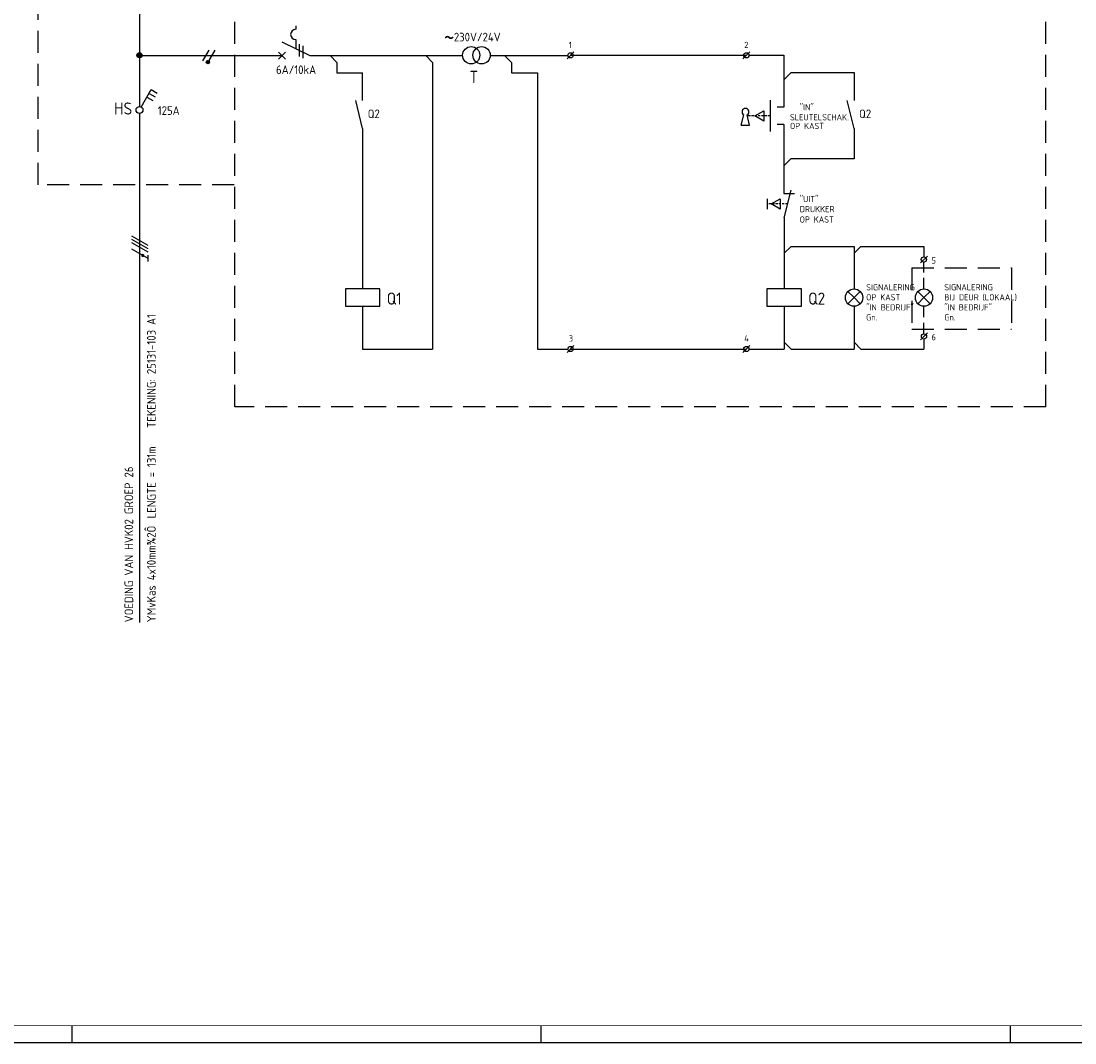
# Model space of a CAD drawing. Header units: millimetres. Extents: x 0 to 841, y 0 to 594.
# Tile 2 of 5: x 190 to 495, y 0 to 295. Entities that reach past the tile are written whole.
import ezdxf
from ezdxf.enums import TextEntityAlignment as Align

# ---------------------------------------------------------------- set-up
doc = ezdxf.new("R2010")
doc.units = ezdxf.units.MM
doc.linetypes.add('HIDDEN', pattern=[9.525, 6.35, -3.175])
doc.layers.get('0').update_dxf_attribs({"linetype": 'CONTINUOUS'})
for name, color, linetype in [('1', 7, 'CONTINUOUS'), ('40', 1, 'CONTINUOUS'), ('41', 2, 'CONTINUOUS'), ('52', 1, 'HIDDEN'), ('70', 1, 'CONTINUOUS'), ('71', 2, 'CONTINUOUS'), ('EL$2B---_KADER', 4, 'CONTINUOUS'), ('LIJN025', 10, 'CONTINUOUS'), ('LIJN035', 50, 'CONTINUOUS'), ('LIJN050', 90, 'CONTINUOUS'), ('TEKST25', 10, 'CONTINUOUS'), ('TEKST35', 50, 'CONTINUOUS'), ('TEKST50', 90, 'CONTINUOUS'), ('TEKST70', 130, 'CONTINUOUS')]:
    doc.layers.add(name, color=color, linetype=linetype)
doc.styles.add('ISO', font='ISO.SHX')
doc.styles.add('NEN', font='iso.shx')
doc.styles.add('ROMAND', font='romand')

# ---------------------------------------------------------------- blocks, each defined once
blk = doc.blocks.new('A1')
at = {"layer": 'LIJN025'}
for p, q in [((205, 0), (205, 5)), ((340.5, 0), (340.5, 5)), ((476, 0), (476, 5))]:
    blk.add_line(p, q, dxfattribs=at)
blk.add_lwpolyline([(0, 0), (0, 594), (841, 594), (841, 0)], close=True, dxfattribs=at)
at = {"layer": 'LIJN050', "const_width": 0.2}
blk.add_lwpolyline([(836, 5), (836, 589), (25, 589), (25, 5)], close=True, dxfattribs=at)
at = {"layer": 'TEKST25', "style": 'ROMAND', "width": 2.899115}
blk.add_attdef('STATUS', text='', height=2.5, dxfattribs=at).set_placement((795, 71.5), (834, 71.5), align=Align.FIT)
at = {"layer": 'TEKST25', "style": 'ISO'}
for tag, p in [('E', (796.25, 66)), ('NAAM-E', (807.75, 66)), ('DATUM-E', (826, 66)), ('D', (796.25, 61)), ('NAAM-D', (807.75, 61)), ('DATUM-D', (826, 61)), ('C', (796.25, 56)), ('NAAM-C', (807.75, 56)), ('DATUM-C', (826, 56)), ('B', (796.25, 51)), ('NAAM-B', (807.75, 51)), ('DATUM-B', (826, 51)), ('A', (796.25, 46)), ('NAAM-A', (807.75, 46)), ('DATUM-A', (826, 46))]:
    blk.add_attdef(tag, text='', height=2.5, dxfattribs=at).set_placement(p, align=Align.CENTER)
for tag, p in [('DATUM', (673.75, 36.25)), ('SCHAAL', (709, 36.25)), ('GETEKEND', (739.25, 36.25)), ('GECONTOL.', (774, 36.25)), ('FORMAAT', (804.25, 28.25))]:
    blk.add_attdef(tag, p, '', height=2.5, dxfattribs=at)
at = {"layer": 'TEKST35', "style": 'ISO'}
for tag, p in [('PROJECT', (675.5, 72.5)), ('PLAATS', (675.5, 63.5)), ('INSTALLATIE-REGEL1', (675.5, 52.5)), ('INSTALLATIE-REGEL2', (675.5, 43.5))]:
    blk.add_attdef(tag, p, '', height=4, dxfattribs=at)
blk.add_attdef('PROJ.NR.', text='', height=4, dxfattribs=at).set_placement((822, 23), align=Align.CENTER)
at = {"layer": 'TEKST50', "style": 'ISO'}
blk.add_attdef('FILE-NAAM', text='', height=5, dxfattribs=at).set_placement((814.5, 7.5), align=Align.CENTER)
blk = doc.blocks.new('RWS076')
at = {"layer": '71'}
blk.add_line((2, 0), (0, 2), dxfattribs=at)
blk = doc.blocks.new('RWS023', base_point=(227, 181))
at = {"layer": '40', "style": 'NEN'}
blk.add_text('~', height=5, dxfattribs=at).set_placement((223.5, 179.5))
blk = doc.blocks.new('RWS075')
at = {"layer": '71'}
blk.add_line((2, 0), (0, -2), dxfattribs=at)

msp = doc.modelspace()

# ---------------------------------------------------------------- linework, layer by layer
at = {"color": 10}
for p, q in [((222.14, 232.95), (226.83, 230.24)), ((222.14, 232.01), (226.83, 229.31)), ((222.14, 232.01), (226.83, 229.31)), ((222.14, 231.07), (226.83, 228.37)), ((222.14, 229.2), (226.83, 226.49)), ((226.83, 227.43), (226.83, 225.56))]:
    msp.add_line(p, q, dxfattribs=at)
msp.add_line((222.14, 232.01), (226.83, 229.31))
at = {"color": 10, "const_width": 0.469}
msp.add_lwpolyline([(225.54, 227.51, 1), (225.3, 227.1, 1)], format="xyb", close=True, dxfattribs=at)
at = {"layer": '1', "color": 2}
for p, q in [((269.61, 293.6), (269.61, 292.6)), ((269.61, 289.6), (269.61, 287.02)), ((265.61, 289.02), (273.64, 285))]:
    msp.add_line(p, q, dxfattribs=at)
at = {"layer": '1', "color": 1}
for p, q in [((244.44, 286.55), (242.69, 283.52)), ((246.19, 286.55), (244.46, 283.56))]:
    msp.add_line(p, q, dxfattribs=at)
msp.add_circle((244.22, 283.12), 0.5, dxfattribs=at)
at = {"layer": '1', "color": 2}
msp.add_arc((269.61, 291.1), 1.5, 90, 270, dxfattribs=at)
at = {"layer": '52', "ltscale": 0.1}
msp.add_line((406.6, 267.59), (400.22, 267.59), dxfattribs=at)
at = {"layer": '52', "linetype": 'HIDDEN', "ltscale": 0.1}
msp.add_line((411.62, 242.19), (405.75, 242.19), dxfattribs=at)
at = {"layer": '70'}
for p, q in [((270.61, 288.27), (270.61, 284.77)), ((271.61, 287.77), (271.61, 284.27)), ((347.94, 284.09), (349.94, 286.09)), ((398.72, 284.09), (400.72, 286.09)), ((450, 225.14), (452, 227.14)), ((450.01, 202.94), (452.01, 204.94)), ((347.94, 199.29), (349.94, 201.29)), ((398.72, 199.29), (400.72, 201.29))]:
    msp.add_line(p, q, dxfattribs=at)
at = {"layer": '70', "const_width": 0.5}
msp.add_lwpolyline([(243.97, 283.12, 1), (244.47, 283.12, 1)], format="xyb", close=True, dxfattribs=at)
at = {"layer": '71'}
for p, q in [((264.61, 284), (266.61, 286)), ((264.61, 286), (266.61, 284)), ((281.48, 283.03), (279.52, 285)), ((309.11, 283), (307.11, 285)), ((331.85, 283.05), (329.85, 285.05)), ((410.52, 285.09), (410.52, 270.09)), ((288.81, 280.05), (288.81, 271.99)), ((309.11, 283), (309.11, 200.29)), ((339.43, 280.05), (339.43, 200.29)), ((412.62, 280.09), (430.82, 280.09)), ((430.82, 280.09), (430.82, 271.99)), ((224.97, 270.16), (227.87, 275.18)), ((227.24, 274.1), (228.97, 273.1)), ((227.87, 275.18), (229.6, 274.18)), ((226.62, 273.02), (228.35, 272.02)), ((288.91, 263.99), (286.91, 271.99)), ((406.62, 272.09), (406.62, 263.09)), ((430.82, 263.99), (428.82, 271.99)), ((398.26, 264.95), (398.95, 267.88)), ((400.66, 264.95), (399.97, 267.88)), ((402.12, 267.59), (404.72, 269.09)), ((404.72, 269.09), (404.72, 266.09)), ((410.52, 270.09), (408.62, 270.09)), ((398.26, 264.95), (400.66, 264.95)), ((404.72, 266.09), (402.12, 267.59)), ((410.52, 265.09), (408.62, 265.09)), ((410.52, 265.09), (410.52, 245.18)), ((288.91, 263.99), (288.91, 217.66)), ((430.82, 263.99), (430.82, 255.19)), ((412.52, 255.19), (410.52, 253.19)), ((430.82, 255.19), (412.52, 255.19)), ((405.75, 243.69), (405.75, 240.69)), ((406.9, 242.19), (409.5, 243.69)), ((409.5, 243.69), (409.5, 240.69)), ((410.52, 245.19), (413.62, 245.19)), ((410.62, 238.19), (412.62, 246.19)), ((409.5, 240.69), (406.9, 242.19)), ((410.62, 238.19), (410.62, 217.66)), ((412.62, 229.93), (430.82, 229.93)), ((430.82, 229.93), (430.82, 217.63)), ((432.82, 229.93), (451.02, 229.93)), ((451, 229.93), (451, 226.89)), ((451, 225.39), (451, 225.23)), ((293.91, 217.66), (283.91, 217.66)), ((283.91, 217.66), (283.91, 212.66)), ((293.91, 212.66), (293.91, 217.66)), ((405.62, 217.66), (405.62, 212.66)), ((415.62, 217.66), (405.62, 217.66)), ((415.62, 212.66), (415.62, 217.66)), ((430.82, 215.13), (429.05, 216.9)), ((430.82, 215.13), (432.59, 216.9)), ((451.02, 215.13), (449.25, 216.9)), ((451.02, 215.13), (452.79, 216.9)), ((430.82, 215.13), (429.05, 213.36)), ((430.82, 215.13), (432.59, 213.36)), ((451.02, 215.13), (449.25, 213.36)), ((451.02, 215.13), (452.79, 213.36)), ((283.91, 212.66), (293.91, 212.66)), ((288.91, 212.66), (288.91, 200.29)), ((405.62, 212.66), (415.62, 212.66)), ((410.62, 212.66), (410.62, 200.29)), ((430.82, 212.63), (430.82, 200.29)), ((451.02, 203.19), (451.02, 200.29))]:
    msp.add_line(p, q, dxfattribs=at)
for centre, radius in [((320.25, 285.1), 2.5), ((323.25, 285.1), 2.5), ((224.46, 285.1), 0.75), ((224.46, 285.1), 0.5), ((224.46, 285.1), 0.25), ((348.94, 285.09), 0.75), ((399.72, 285.09), 0.75), ((224.46, 269.3), 1), ((451, 226.14), 0.75), ((430.82, 215.13), 2.5), ((451.02, 215.13), 2.5), ((451.01, 203.94), 0.75), ((348.94, 200.29), 0.75), ((399.72, 200.29), 0.75)]:
    msp.add_circle(centre, radius, dxfattribs=at)
msp.add_arc((399.46, 268.75), 1, 300.6656, 239.3344, dxfattribs=at)
at = {"layer": 'LIJN025', "linetype": 'HIDDEN'}
for p, q in [((195.21, 247.66), (195.21, 316.3)), ((251.98, 183.65), (251.98, 316.3)), ((486.2, 183.65), (486.2, 316.3)), ((251.8, 247.66), (195.21, 247.66)), ((447.5, 223.77), (476.27, 223.77)), ((447.5, 223.77), (447.5, 206.07)), ((476.27, 223.77), (476.27, 206.07)), ((447.5, 206.07), (476.27, 206.07)), ((486.2, 183.65), (251.98, 183.65))]:
    msp.add_line(p, q, dxfattribs=at)
at = {"layer": 'LIJN025'}
for p, q in [((348.94, 285.09), (399.72, 285.09)), ((348.94, 200.29), (399.72, 200.29))]:
    msp.add_line(p, q, dxfattribs=at)
at = {"layer": 'LIJN035', "color": 90}
for p, q in [((224.49, 298.32), (224.49, 270.3)), ((224.49, 268.3), (224.49, 265.7)), ((224.46, 265.82), (224.46, 121.37))]:
    msp.add_line(p, q, dxfattribs=at)
at = {"layer": 'LIJN035'}
for p, q in [((225.2, 285.05), (265.66, 285.05)), ((273.64, 285), (317.75, 285)), ((325.75, 285.05), (348.19, 285.05)), ((331.85, 283.05), (331.85, 280.05)), ((400.47, 285.09), (410.52, 285.09)), ((281.48, 283.03), (281.48, 280.05)), ((281.48, 280.05), (288.83, 280.05)), ((331.85, 280.05), (339.43, 280.05)), ((288.91, 200.29), (309.11, 200.29)), ((339.43, 200.29), (348.19, 200.29)), ((400.47, 200.29), (410.62, 200.29)), ((412.62, 200.29), (430.82, 200.29)), ((432.82, 200.29), (451.02, 200.29))]:
    msp.add_line(p, q, dxfattribs=at)
at = {"layer": 'LIJN035', "linetype": 'HIDDEN', "ltscale": 0.5}
for p, q in [((451, 217.63), (451, 225.39)), ((451.01, 204.69), (451.01, 212.63))]:
    msp.add_line(p, q, dxfattribs=at)

# ---------------------------------------------------------------- block references
at = {"layer": '40'}
msp.add_blockref('RWS023', (315.85, 289.1), dxfattribs=at)
at = {"layer": '70'}
msp.add_blockref('RWS076', (410.62, 200.29), dxfattribs=at)
at = {"layer": 'EL$2B---_KADER'}
msp.add_blockref('A1', (0, 0), dxfattribs=at)
at = {"layer": 'TEKST70', "xscale": -1, "rotation": 180}
msp.add_blockref('RWS076', (410.62, 280.09), dxfattribs=at)
at = {"layer": 'TEKST70'}
for name, p in [('RWS075', (410.62, 229.93)), ('RWS075', (430.82, 229.93)), ('RWS076', (430.82, 200.29)), ('RWS076', (430.82, 200.29))]:
    msp.add_blockref(name, p, dxfattribs=at)

# ---------------------------------------------------------------- texts
at = {"layer": '40', "style": 'NEN'}
for s, height, p in [('230V/24V', 2.5, (315.25, 289.1)), ('1', 1.8, (348.44, 287.19)), ('2', 1.8, (399.12, 287.19)), ('6A/10kA', 2.5, (263.9, 279.67)), ('"IN"', 1.8, (415.12, 269.19)), ('125A', 2.5, (229.75, 267.88)), ('Q2', 2.5, (290.36, 266.94)), ('SLEUTELSCHAK.', 1.8, (412.32, 266.29)), ('Q2', 2.5, (432.27, 266.94)), ('OP KAST', 1.8, (412.32, 263.79)), ('"UIT"', 1.8, (415.12, 242.69)), ('DRUKKER ', 1.8, (415.12, 239.79)), ('OP KAST', 1.8, (415.12, 236.79)), ('5', 1.8, (453.19, 224.96)), ('SIGNALERING', 1.8, (434.32, 217.23)), ('OP KAST', 1.8, (434.32, 214.33)), ('SIGNALERING', 1.8, (456.87, 217.23)), ('BIJ DEUR (LOKAAL)', 1.8, (456.87, 214.33)), ('"IN BEDRIJF"', 1.8, (434.32, 211.43)), ('"IN BEDRIJF"', 1.8, (456.87, 211.43)), ('Gn.', 1.8, (434.32, 208.53)), ('Gn.', 1.8, (456.87, 208.53)), ('3', 1.8, (348.44, 202.47)), ('4', 1.8, (399.12, 202.47)), ('6', 1.8, (453.19, 202.81))]:
    msp.add_text(s, height=height, dxfattribs=at).set_placement(p)
for s, p in [('TEKENING: 25131-103 A1', (229.14, 177.55)), ('LENGTE = 131m', (229.14, 151.41)), ('VOEDING VAN HVK02 GROEP 26', (222.64, 121.41)), ('YMvKas 4x10mm¾2Ô', (229.14, 121.41))]:
    msp.add_text(s, height=2.5, rotation=90, dxfattribs=at).set_placement(p)
at = {"layer": '41', "style": 'NEN'}
msp.add_text('T', height=3.5, dxfattribs=at).set_placement((322.25, 277.1), align=Align.RIGHT)
for s, p in [('Q1', (295.86, 213.11)), ('Q2', (417.57, 213.11))]:
    msp.add_text(s, height=3.5, dxfattribs=at).set_placement(p)
at = {"layer": 'TEKST35', "style": 'NEN'}
msp.add_text('HS', height=3.5, dxfattribs=at).set_placement((217.15, 267.98))

doc.saveas('drawing.dxf')
